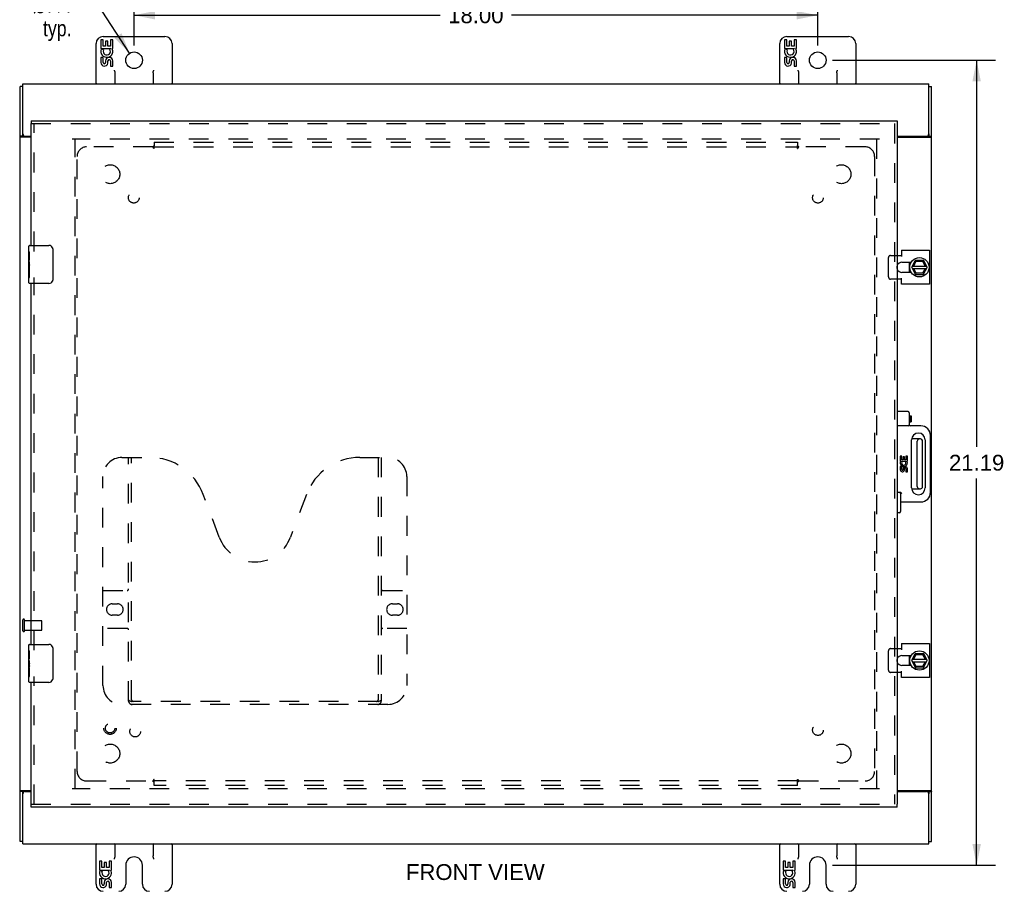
# Model space of a CAD drawing. Header units: inches. Extents: x 0 to 94.4, y 0 to 61.1.
# Tile 3 of 6: x 19.8 to 45.8, y 17.4 to 40.3. Entities that reach past the tile are written whole.
import ezdxf

# ---------------------------------------------------------------- set-up
doc = ezdxf.new("R2010")
doc.units = ezdxf.units.IN
doc.header["$LTSCALE"] = 5.194444
doc.header["$MEASUREMENT"] = 0
doc.linetypes.add('HIDDEN', pattern=[0.2, 0.1, -0.1])
doc.layers.get('0').update_dxf_attribs({"linetype": 'CONTINUOUS'})
for name, color, linetype in [('DEFAULT_2', 8, 'HIDDEN'), ('DIMENSIONS', 7, 'CONTINUOUS'), ('DOOR_ASSEMBLY', 7, 'CONTINUOUS'), ('SUBPANEL', 7, 'CONTINUOUS')]:
    doc.layers.add(name, color=color, linetype=linetype)
doc.styles.get("Standard").update_dxf_attribs({"font": 'arial.ttf'})
doc.styles.add('TEXTSTYLE_1', font='gdt', dxfattribs={"width": 0.8})
doc.dimstyles.new('DIMSTYLE_1', dxfattribs={"dimtxt": 0.416667, "dimasz": 0.555556, "dimexe": 0.09, "dimexo": 0.07, "dimgap": 0.0375, "dimtad": 0, "dimtih": 1, "dimtoh": 1, "dimzin": 4, "dimdsep": 46, "dimtxsty": 'Standard', "dimblk": '_FILLED', "dimblk1": '_FILLED', "dimblk2": '_FILLED', "dimcen": 0.09, "dimadec": 3, "dimazin": 1, "dimtfac": 1, "dimtdec": 3, "dimtofl": 0, "dimtmove": 0, "dimatfit": 3, "dimldrblk": '_FILLED', "dimfxl": 0, "dimtolj": 1, "dimtzin": 4, "dimarcsym": 0})
doc.dimstyles.new('DIMSTYLE_2', dxfattribs={"dimtxt": 0.416667, "dimasz": 0.555556, "dimexe": 0.09, "dimexo": 0.07, "dimgap": 0.09, "dimtad": 0, "dimtih": 1, "dimtoh": 1, "dimzin": 4, "dimdsep": 46, "dimtxsty": 'Standard', "dimblk": '_FILLED', "dimblk1": '_FILLED', "dimblk2": '_FILLED', "dimcen": 0.09, "dimadec": 3, "dimazin": 1, "dimtfac": 1, "dimtdec": 3, "dimtofl": 0, "dimtmove": 0, "dimatfit": 1, "dimldrblk": '_FILLED', "dimfxl": 0, "dimtolj": 1, "dimtzin": 4, "dimarcsym": 0})

# ---------------------------------------------------------------- blocks, each defined once
blk = doc.blocks.new('_FILLED')
at = {"color": 0, "linetype": 'ByBlock'}
blk.add_solid([(0, 0), (-1, 0.2), (-1, -0.2)], dxfattribs=at)
blk = doc.blocks.new('*D6')
at = {"layer": 'DIMENSIONS', "color": 2, "linetype": 'Continuous'}
for p, q in [((21.9, 40.696), (21.414, 40.696)), ((22.732, 39.416), (21.9, 40.696))]:
    blk.add_line(p, q, dxfattribs=at)
at = {"layer": 'DIMENSIONS', "color": 2, "linetype": 'Continuous', "xscale": 0.5555555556, "yscale": 0.5555555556, "zscale": 0.5555555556, "rotation": 303.0265750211}
blk.add_blockref('_FILLED', (22.732, 39.416), dxfattribs=at)
at = {"layer": 'DIMENSIONS', "color": 2, "linetype": 'Continuous', "insert": (21.206, 40.904), "char_height": 0.41667, "width": 1.36411, "attachment_point": 3, "line_spacing_factor": 0.9, "style": 'TEXTSTYLE_1'}
blk.add_mtext('{\\fgdt;n}\\fArial;.44\\Ptyp.', dxfattribs=at)
blk = doc.blocks.new('*D7')
at = {"layer": 'DIMENSIONS', "color": 2, "linetype": 'Continuous'}
for p, q in [((22.852, 39.621), (22.852, 40.916)), ((40.852, 39.621), (40.852, 40.916)), ((22.852, 40.416), (30.915, 40.416)), ((40.852, 40.416), (32.788, 40.416))]:
    blk.add_line(p, q, dxfattribs=at)
at = {"layer": 'DIMENSIONS', "color": 2, "linetype": 'Continuous', "xscale": 0.5555555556, "yscale": 0.5555555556, "zscale": 0.5555555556, "rotation": 180}
blk.add_blockref('_FILLED', (22.852, 40.416), dxfattribs=at)
at = {"layer": 'DIMENSIONS', "color": 2, "linetype": 'Continuous', "xscale": 0.5555555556, "yscale": 0.5555555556, "zscale": 0.5555555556}
blk.add_blockref('_FILLED', (40.852, 40.416), dxfattribs=at)
at = {"layer": 'DIMENSIONS', "color": 2, "linetype": 'Continuous', "insert": (31.852, 40.624), "char_height": 0.4167, "width": 1.45601, "attachment_point": 2, "line_spacing_factor": 0.9}
blk.add_mtext('18.00', dxfattribs=at)
blk = doc.blocks.new('*D8')
at = {"layer": 'DIMENSIONS', "color": 2, "linetype": 'Continuous'}
for p, q in [((41.241, 39.232), (45.537, 39.232)), ((45.037, 39.232), (45.037, 29.055)), ((45.037, 18.045), (45.037, 28.222)), ((41.241, 18.045), (45.537, 18.045))]:
    blk.add_line(p, q, dxfattribs=at)
at = {"layer": 'DIMENSIONS', "color": 2, "linetype": 'Continuous', "xscale": 0.5555555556, "yscale": 0.5555555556, "zscale": 0.5555555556}
for p, rotation in [((45.037, 39.232), 90), ((45.037, 18.045), 270)]:
    blk.add_blockref('_FILLED', p, dxfattribs=dict(at, rotation=rotation))
at = {"layer": 'DIMENSIONS', "color": 2, "linetype": 'Continuous', "insert": (45.037, 28.847), "char_height": 0.4167, "width": 1.45601, "attachment_point": 2, "line_spacing_factor": 0.9}
blk.add_mtext('21.19', dxfattribs=at)

msp = doc.modelspace()

# ---------------------------------------------------------------- linework, layer by layer
at = {"color": 7, "linetype": 'Continuous'}
for p, q in [((21.852, 38.607), (21.852, 39.672)), ((21.978, 39.769), (21.978, 39.539)), ((22.041, 39.769), (21.978, 39.769)), ((22.037, 39.857), (23.667, 39.857)), ((22.041, 39.602), (22.041, 39.769)), ((22.104, 39.738), (22.104, 39.602)), ((22.164, 39.738), (22.104, 39.738)), ((22.164, 39.602), (22.164, 39.738)), ((22.23, 39.769), (22.23, 39.602)), ((22.292, 39.769), (22.23, 39.769)), ((22.292, 39.539), (22.292, 39.769)), ((23.852, 39.672), (23.852, 38.607)), ((39.852, 38.607), (39.852, 39.672)), ((39.978, 39.769), (39.978, 39.539)), ((40.041, 39.769), (39.978, 39.769)), ((40.037, 39.857), (41.667, 39.857)), ((40.041, 39.602), (40.041, 39.769)), ((40.104, 39.738), (40.104, 39.602)), ((40.164, 39.738), (40.104, 39.738)), ((40.164, 39.602), (40.164, 39.738)), ((40.23, 39.769), (40.23, 39.602)), ((40.292, 39.769), (40.23, 39.769)), ((40.292, 39.539), (40.292, 39.769)), ((41.852, 39.672), (41.852, 38.607)), ((21.978, 39.539), (22.24, 39.539)), ((22.049, 39.503), (21.991, 39.528)), ((22.104, 39.602), (22.041, 39.602)), ((22.23, 39.602), (22.164, 39.602)), ((22.24, 39.539), (22.212, 39.52)), ((22.274, 39.539), (22.292, 39.539)), ((39.978, 39.539), (40.24, 39.539)), ((40.049, 39.503), (39.991, 39.528)), ((40.104, 39.602), (40.041, 39.602)), ((40.23, 39.602), (40.164, 39.602)), ((40.24, 39.539), (40.212, 39.52)), ((40.274, 39.539), (40.292, 39.539)), ((21.978, 39.308), (21.978, 39.172)), ((22.041, 39.308), (21.978, 39.308)), ((22.041, 39.172), (22.041, 39.308)), ((22.104, 39.214), (22.104, 39.172)), ((22.164, 39.151), (22.164, 39.22)), ((22.23, 39.214), (22.23, 39.078)), ((22.292, 39.078), (22.292, 39.214)), ((39.978, 39.308), (39.978, 39.172)), ((40.041, 39.308), (39.978, 39.308)), ((40.041, 39.172), (40.041, 39.308)), ((40.104, 39.214), (40.104, 39.172)), ((40.164, 39.151), (40.164, 39.22)), ((40.23, 39.214), (40.23, 39.078)), ((40.292, 39.078), (40.292, 39.214)), ((22.23, 39.078), (22.292, 39.078)), ((22.352, 38.607), (22.352, 38.901)), ((23.352, 38.901), (23.352, 38.607)), ((40.23, 39.078), (40.292, 39.078)), ((40.352, 38.607), (40.352, 38.901)), ((41.352, 38.901), (41.352, 38.607)), ((19.927, 38.544), (19.852, 38.544)), ((43.777, 38.544), (43.852, 38.544)), ((19.927, 37.23), (19.852, 37.23)), ((19.927, 37.23), (19.927, 37.292)), ((43.777, 37.292), (43.777, 37.23)), ((43.777, 37.23), (43.852, 37.23)), ((43.634, 33.962), (43.426, 33.962)), ((43.264, 33.915), (43.264, 33.799)), ((43.264, 33.766), (43.264, 33.649)), ((43.28, 33.738), (43.267, 33.736)), ((43.329, 33.787), (43.417, 33.957)), ((43.329, 33.778), (43.417, 33.598)), ((43.344, 33.748), (43.721, 33.748)), ((43.345, 33.816), (43.72, 33.816)), ((43.38, 33.816), (43.44, 33.933)), ((43.446, 33.627), (43.387, 33.748)), ((43.434, 33.943), (43.44, 33.933)), ((43.44, 33.933), (43.612, 33.941)), ((43.68, 33.748), (43.61, 33.627)), ((43.617, 33.951), (43.612, 33.941)), ((43.612, 33.941), (43.681, 33.816)), ((43.642, 33.598), (43.737, 33.778)), ((43.736, 33.787), (43.643, 33.957)), ((43.426, 33.592), (43.634, 33.592)), ((43.44, 33.617), (43.446, 33.627)), ((43.61, 33.627), (43.446, 33.627)), ((43.615, 33.617), (43.61, 33.627)), ((43.555, 29.263), (43.324, 29.263)), ((43.475, 28.011), (43.475, 29.203)), ((43.615, 28.011), (43.615, 29.203)), ((43.324, 27.951), (43.555, 27.951)), ((43.329, 23.437), (43.417, 23.607)), ((43.634, 23.612), (43.426, 23.612)), ((43.434, 23.593), (43.44, 23.583)), ((43.44, 23.583), (43.612, 23.591)), ((43.617, 23.601), (43.612, 23.591)), ((43.612, 23.591), (43.681, 23.466)), ((43.736, 23.437), (43.643, 23.607)), ((43.264, 23.565), (43.264, 23.449)), ((43.264, 23.416), (43.264, 23.299)), ((43.28, 23.388), (43.267, 23.386)), ((43.329, 23.428), (43.417, 23.248)), ((43.344, 23.398), (43.721, 23.398)), ((43.345, 23.466), (43.72, 23.466)), ((43.38, 23.466), (43.44, 23.583)), ((43.446, 23.277), (43.387, 23.398)), ((43.68, 23.398), (43.61, 23.277)), ((43.642, 23.248), (43.737, 23.428)), ((43.426, 23.242), (43.634, 23.242)), ((43.44, 23.267), (43.446, 23.277)), ((43.61, 23.277), (43.446, 23.277)), ((43.615, 23.267), (43.61, 23.277)), ((19.927, 19.984), (19.852, 19.984)), ((19.927, 19.922), (19.927, 19.984)), ((43.777, 19.984), (43.852, 19.984)), ((43.777, 19.984), (43.777, 19.922)), ((19.927, 18.67), (19.852, 18.67)), ((43.777, 18.67), (43.852, 18.67)), ((21.852, 17.542), (21.852, 18.607)), ((22.352, 18.295), (22.352, 18.607)), ((23.352, 18.607), (23.352, 18.295)), ((23.852, 18.607), (23.852, 17.542)), ((39.852, 17.542), (39.852, 18.607)), ((40.352, 18.295), (40.352, 18.607)), ((41.352, 18.607), (41.352, 18.295)), ((41.852, 18.607), (41.852, 17.542)), ((21.943, 18.147), (21.943, 17.917)), ((22.006, 18.147), (21.943, 18.147)), ((22.006, 17.98), (22.006, 18.147)), ((22.257, 18.147), (22.194, 18.147)), ((22.194, 18.147), (22.194, 17.98)), ((22.257, 17.917), (22.257, 18.147)), ((40.006, 18.147), (39.943, 18.147)), ((39.943, 18.147), (39.943, 17.917)), ((40.006, 17.98), (40.006, 18.147)), ((40.257, 18.147), (40.194, 18.147)), ((40.194, 18.147), (40.194, 17.98)), ((40.257, 17.917), (40.257, 18.147)), ((21.943, 17.917), (22.205, 17.917)), ((22.013, 17.881), (21.956, 17.906)), ((22.069, 17.98), (22.006, 17.98)), ((22.069, 18.116), (22.069, 17.98)), ((22.129, 18.116), (22.069, 18.116)), ((22.129, 17.98), (22.129, 18.116)), ((22.194, 17.98), (22.129, 17.98)), ((22.205, 17.917), (22.177, 17.898)), ((22.239, 17.917), (22.257, 17.917)), ((22.633, 18.045), (22.633, 17.542)), ((23.071, 17.542), (23.071, 18.045)), ((39.943, 17.917), (40.205, 17.917)), ((40.013, 17.881), (39.956, 17.906)), ((40.069, 17.98), (40.006, 17.98)), ((40.129, 18.116), (40.069, 18.116)), ((40.069, 18.116), (40.069, 17.98)), ((40.129, 17.98), (40.129, 18.116)), ((40.194, 17.98), (40.129, 17.98)), ((40.205, 17.917), (40.177, 17.898)), ((40.239, 17.917), (40.257, 17.917)), ((40.633, 18.045), (40.633, 17.542)), ((41.071, 17.542), (41.071, 18.045)), ((22.006, 17.686), (21.943, 17.686)), ((21.943, 17.686), (21.943, 17.55)), ((22.006, 17.55), (22.006, 17.686)), ((40.006, 17.686), (39.943, 17.686)), ((39.943, 17.686), (39.943, 17.55)), ((40.006, 17.55), (40.006, 17.686)), ((22.069, 17.592), (22.069, 17.55)), ((22.129, 17.53), (22.129, 17.599)), ((22.194, 17.592), (22.194, 17.456)), ((22.194, 17.456), (22.257, 17.456)), ((22.257, 17.456), (22.257, 17.592)), ((40.069, 17.592), (40.069, 17.55)), ((40.129, 17.53), (40.129, 17.599)), ((40.194, 17.592), (40.194, 17.456)), ((40.194, 17.456), (40.257, 17.456)), ((40.257, 17.456), (40.257, 17.592))]:
    msp.add_line(p, q, dxfattribs=at)
at = {"color": 3, "linetype": 'Continuous'}
for p, q in [((19.852, 18.67), (19.852, 38.544)), ((19.927, 37.292), (19.927, 38.607)), ((19.927, 38.607), (43.777, 38.607)), ((43.777, 37.292), (43.777, 38.607)), ((43.852, 18.67), (43.852, 38.544)), ((20.146, 37.205), (19.883, 37.205)), ((19.987, 37.232), (20.146, 37.232)), ((42.946, 37.232), (43.717, 37.232)), ((42.946, 37.205), (43.821, 37.205)), ((43.058, 34.229), (43.795, 34.229)), ((43.058, 34.229), (43.058, 34.065)), ((43.795, 34.229), (43.795, 33.336)), ((42.946, 34.096), (43.058, 34.096)), ((43.071, 33.915), (43.314, 33.915)), ((43.058, 33.469), (42.946, 33.469)), ((43.058, 33.336), (43.058, 33.5)), ((43.314, 33.649), (43.071, 33.649)), ((43.795, 33.336), (43.058, 33.336)), ((43.058, 23.879), (43.795, 23.879)), ((43.058, 23.879), (43.058, 23.715)), ((43.795, 23.879), (43.795, 22.986)), ((42.946, 23.746), (43.058, 23.746)), ((43.071, 23.565), (43.314, 23.565)), ((43.058, 23.119), (42.946, 23.119)), ((43.058, 22.986), (43.058, 23.15)), ((43.314, 23.299), (43.071, 23.299)), ((43.795, 22.986), (43.058, 22.986)), ((19.883, 20.009), (20.146, 20.009)), ((19.987, 19.982), (20.146, 19.982)), ((42.946, 20.009), (43.821, 20.009)), ((42.946, 19.982), (43.717, 19.982)), ((19.927, 18.607), (19.927, 19.922)), ((43.777, 18.607), (43.777, 19.922)), ((19.927, 18.607), (43.777, 18.607))]:
    msp.add_line(p, q, dxfattribs=at)
at = {"color": 7, "linetype": 'Continuous'}
for points in [[(22.327, 38.972), (22.329, 38.968), (22.331, 38.964), (22.333, 38.96), (22.335, 38.956), (22.337, 38.952), (22.339, 38.948), (22.341, 38.943), (22.343, 38.939), (22.345, 38.935), (22.346, 38.931), (22.348, 38.926), (22.349, 38.922), (22.35, 38.917), (22.351, 38.912), (22.351, 38.906), (22.352, 38.901)], [(23.352, 38.901), (23.352, 38.907), (23.353, 38.914), (23.354, 38.92), (23.356, 38.927), (23.359, 38.934), (23.362, 38.942), (23.365, 38.949), (23.369, 38.957), (23.373, 38.964), (23.377, 38.972)], [(40.327, 38.972), (40.329, 38.968), (40.331, 38.964), (40.333, 38.96), (40.335, 38.956), (40.337, 38.952), (40.339, 38.948), (40.341, 38.943), (40.343, 38.939), (40.345, 38.935), (40.346, 38.931), (40.348, 38.926), (40.349, 38.922), (40.35, 38.917), (40.351, 38.912), (40.351, 38.906), (40.352, 38.901)], [(41.352, 38.901), (41.352, 38.907), (41.353, 38.914), (41.354, 38.92), (41.356, 38.927), (41.359, 38.934), (41.362, 38.942), (41.365, 38.949), (41.369, 38.957), (41.373, 38.964), (41.377, 38.972)], [(19.931, 37.221), (19.931, 37.222), (19.93, 37.223), (19.929, 37.224), (19.928, 37.225), (19.928, 37.226), (19.927, 37.228), (19.927, 37.229), (19.927, 37.229), (19.927, 37.23)], [(19.938, 37.205), (19.938, 37.206), (19.938, 37.207), (19.938, 37.208), (19.938, 37.209), (19.938, 37.21), (19.938, 37.211), (19.938, 37.212), (19.937, 37.214), (19.937, 37.215), (19.936, 37.216), (19.935, 37.217), (19.934, 37.218), (19.933, 37.219), (19.931, 37.221)], [(43.766, 37.205), (43.765, 37.206), (43.765, 37.207), (43.765, 37.208), (43.765, 37.209), (43.765, 37.21), (43.765, 37.211), (43.766, 37.212), (43.766, 37.214), (43.767, 37.215), (43.768, 37.216), (43.768, 37.217), (43.769, 37.218), (43.77, 37.219)], [(43.77, 37.219), (43.772, 37.221), (43.773, 37.222), (43.774, 37.223), (43.774, 37.224), (43.775, 37.225), (43.776, 37.226), (43.776, 37.228), (43.776, 37.229), (43.777, 37.229), (43.777, 37.23)], [(43.276, 33.738), (43.278, 33.728), (43.282, 33.71), (43.288, 33.692)], [(43.288, 33.692), (43.294, 33.674), (43.302, 33.658), (43.307, 33.649)], [(43.276, 23.388), (43.278, 23.378), (43.282, 23.36), (43.288, 23.342)], [(43.288, 23.342), (43.294, 23.324), (43.302, 23.308), (43.307, 23.299)], [(19.933, 19.995), (19.931, 19.993), (19.931, 19.992), (19.93, 19.991), (19.929, 19.99), (19.928, 19.989), (19.928, 19.988), (19.927, 19.987), (19.927, 19.986), (19.927, 19.985), (19.927, 19.984)], [(19.938, 20.009), (19.938, 20.009), (19.938, 20.008), (19.938, 20.007), (19.938, 20.006), (19.938, 20.005), (19.938, 20.003), (19.938, 20.002), (19.937, 20.001), (19.937, 20), (19.936, 19.999), (19.935, 19.998), (19.934, 19.997), (19.933, 19.995)], [(43.766, 20.009), (43.765, 20.009), (43.765, 20.008), (43.765, 20.007), (43.765, 20.006), (43.765, 20.005), (43.765, 20.003), (43.766, 20.002), (43.766, 20.001), (43.767, 20), (43.768, 19.999), (43.768, 19.998), (43.769, 19.997), (43.77, 19.995), (43.772, 19.993)], [(43.772, 19.993), (43.773, 19.992), (43.774, 19.991), (43.774, 19.99), (43.775, 19.989), (43.776, 19.988), (43.776, 19.987), (43.776, 19.986), (43.777, 19.985), (43.777, 19.984)], [(22.352, 18.295), (22.351, 18.287), (22.351, 18.279), (22.349, 18.271), (22.347, 18.262), (22.345, 18.254), (22.342, 18.245), (22.338, 18.236), (22.335, 18.227), (22.331, 18.217), (22.327, 18.207)], [(23.377, 18.207), (23.373, 18.217), (23.369, 18.227), (23.365, 18.236), (23.362, 18.245), (23.359, 18.254), (23.356, 18.263), (23.354, 18.271), (23.353, 18.279), (23.352, 18.287), (23.352, 18.295)], [(40.352, 18.295), (40.351, 18.287), (40.351, 18.279), (40.349, 18.271), (40.347, 18.262), (40.345, 18.254), (40.342, 18.245), (40.338, 18.236), (40.335, 18.227), (40.331, 18.217), (40.327, 18.207)], [(41.377, 18.207), (41.373, 18.217), (41.369, 18.227), (41.365, 18.236), (41.362, 18.245), (41.359, 18.254), (41.356, 18.263), (41.354, 18.271), (41.353, 18.279), (41.352, 18.287), (41.352, 18.295)]]:
    msp.add_lwpolyline(points, dxfattribs=at)
at = {"color": 3, "linetype": 'Continuous'}
for points in [[(19.868, 37.215), (19.866, 37.216), (19.864, 37.217), (19.862, 37.218), (19.86, 37.219), (19.858, 37.22), (19.857, 37.222), (19.855, 37.223), (19.854, 37.224), (19.853, 37.225), (19.853, 37.227), (19.852, 37.228), (19.852, 37.229), (19.852, 37.23), (19.852, 37.23)], [(19.883, 37.205), (19.881, 37.206), (19.88, 37.208), (19.878, 37.209), (19.876, 37.21), (19.874, 37.211), (19.872, 37.212), (19.868, 37.215)], [(43.821, 37.205), (43.822, 37.206), (43.824, 37.208), (43.826, 37.209), (43.827, 37.21), (43.829, 37.211), (43.832, 37.212)], [(43.832, 37.212), (43.836, 37.215), (43.838, 37.216), (43.84, 37.217), (43.842, 37.218), (43.844, 37.219), (43.845, 37.22), (43.847, 37.222), (43.848, 37.223), (43.849, 37.224), (43.85, 37.225), (43.851, 37.227), (43.851, 37.228), (43.852, 37.229), (43.852, 37.23), (43.852, 37.23)], [(19.872, 20.002), (19.868, 20), (19.866, 19.999), (19.864, 19.998), (19.862, 19.996), (19.86, 19.995), (19.858, 19.994), (19.857, 19.993), (19.855, 19.992), (19.854, 19.99), (19.853, 19.989), (19.853, 19.988), (19.852, 19.987), (19.852, 19.986), (19.852, 19.985), (19.852, 19.984)], [(19.883, 20.009), (19.881, 20.008), (19.88, 20.007), (19.878, 20.006), (19.876, 20.005), (19.874, 20.003), (19.872, 20.002)], [(43.821, 20.009), (43.822, 20.008), (43.824, 20.007), (43.826, 20.006), (43.827, 20.005), (43.829, 20.003), (43.832, 20.002), (43.836, 20)], [(43.836, 20), (43.838, 19.999), (43.84, 19.998), (43.842, 19.996), (43.844, 19.995), (43.845, 19.994), (43.847, 19.993), (43.848, 19.992), (43.849, 19.99), (43.85, 19.989), (43.851, 19.988), (43.851, 19.987), (43.852, 19.986), (43.852, 19.985), (43.852, 19.984)]]:
    msp.add_lwpolyline(points, dxfattribs=at)
at = {"color": 7, "linetype": 'Continuous'}
for centre, radius in [((22.852, 39.232), 0.219), ((40.852, 39.232), 0.219), ((43.53, 33.782), 0.254), ((43.53, 23.432), 0.254)]:
    msp.add_circle(centre, radius, dxfattribs=at)
for centre, radius, start, end in [((22.037, 39.672), 0.185, 90, 180), ((23.667, 39.672), 0.185, 0, 90), ((40.037, 39.672), 0.185, 90, 180), ((41.667, 39.672), 0.185, 0, 90), ((22.135, 39.465), 0.157, 156.5966, 341.8791), ((22.135, 39.465), 0.0943, 156.5966, 35.1122), ((22.135, 39.465), 0.157, 25.737, 27.8532), ((22.139, 39.466), 0.154, 341.4199, 26.1963), ((40.135, 39.465), 0.157, 156.5966, 341.8791), ((40.135, 39.465), 0.0943, 156.5966, 35.1122), ((40.135, 39.465), 0.157, 25.737, 27.8532), ((40.139, 39.466), 0.154, 341.4199, 26.1963), ((22.072, 39.172), 0.0943, 179.9911, 347.4338), ((22.072, 39.172), 0.0314, 180, 0.0485), ((22.198, 39.214), 0.0943, 0, 180), ((22.199, 39.209), 0.0362, 83.4285, 161.7628), ((22.198, 39.214), 0.0314, 0, 81.2295), ((40.072, 39.172), 0.0943, 179.9911, 347.4338), ((40.072, 39.172), 0.0314, 180, 0.0485), ((40.198, 39.214), 0.0943, 0, 180), ((40.199, 39.209), 0.0362, 83.4285, 161.7628), ((40.198, 39.214), 0.0314, 0, 81.2295), ((21.877, 38.632), 0.025, 180, 270), ((22.327, 38.632), 0.025, 270, 360), ((23.377, 38.632), 0.025, 180, 270), ((23.827, 38.632), 0.025, 270, 360), ((39.877, 38.632), 0.025, 180, 270), ((40.327, 38.632), 0.025, 270, 360), ((41.377, 38.632), 0.025, 180, 270), ((41.827, 38.632), 0.025, 270, 360), ((43.426, 33.952), 0.01, 90, 152.7647), ((43.634, 33.952), 0.01, 28.8968, 90), ((43.53, 33.782), 0.266, 150.0137, 190), ((43.53, 33.782), 0.281, 151.7622, 160.7964), ((43.338, 33.782), 0.01, 152.7647, 205.9948), ((43.728, 33.782), 0.01, 332.3947, 28.8968), ((43.53, 33.782), 0.266, 356.1514, 3.5482), ((43.53, 33.782), 0.281, 199.2036, 208.2378), ((43.426, 33.602), 0.01, 205.9948, 270), ((43.634, 33.602), 0.01, 270, 332.3947), ((43.535, 29.203), 0.06, 90, 180), ((43.555, 29.203), 0.06, 0, 90), ((43.535, 28.011), 0.06, 180, 270), ((43.555, 28.011), 0.06, 270, 360), ((43.426, 23.602), 0.01, 90, 152.7647), ((43.634, 23.602), 0.01, 28.8968, 90), ((43.53, 23.432), 0.266, 150.0137, 190), ((43.53, 23.432), 0.281, 151.7622, 160.7964), ((43.53, 23.432), 0.281, 199.2036, 208.2378), ((43.338, 23.432), 0.01, 152.7647, 205.9948), ((43.728, 23.432), 0.01, 332.3947, 28.8968), ((43.53, 23.432), 0.266, 356.1514, 3.5482), ((43.426, 23.252), 0.01, 205.9948, 270), ((43.634, 23.252), 0.01, 270, 332.3947), ((21.877, 18.582), 0.025, 90, 180), ((22.327, 18.582), 0.025, 0, 90), ((23.377, 18.582), 0.025, 90, 180), ((23.827, 18.582), 0.025, 0, 90), ((39.877, 18.582), 0.025, 90, 180), ((40.327, 18.582), 0.025, 0, 90), ((41.377, 18.582), 0.025, 90, 180), ((41.827, 18.582), 0.025, 0, 90), ((22.852, 18.045), 0.219, 0, 180), ((40.852, 18.045), 0.219, 0, 180), ((22.1, 17.844), 0.157, 156.5966, 341.8791), ((22.1, 17.844), 0.0943, 156.5966, 35.1122), ((22.1, 17.844), 0.157, 25.737, 27.8532), ((22.103, 17.844), 0.154, 341.4199, 26.1963), ((40.1, 17.844), 0.157, 156.5966, 341.8791), ((40.1, 17.844), 0.0943, 156.5966, 35.1122), ((40.1, 17.844), 0.157, 25.737, 27.8532), ((40.103, 17.844), 0.154, 341.4199, 26.1963), ((22.163, 17.592), 0.0943, 0, 180), ((40.163, 17.592), 0.0943, 0, 180), ((22.037, 17.542), 0.185, 180, 270), ((22.037, 17.55), 0.0943, 179.9911, 347.4338), ((22.037, 17.55), 0.0314, 180, 0.0485), ((22.164, 17.587), 0.0362, 83.4285, 161.7628), ((22.163, 17.592), 0.0314, 0, 81.2295), ((22.448, 17.542), 0.185, 270, 360), ((23.256, 17.542), 0.185, 180, 270), ((23.667, 17.542), 0.185, 270, 360), ((40.037, 17.542), 0.185, 180, 270), ((40.037, 17.55), 0.0943, 179.9911, 347.4338), ((40.037, 17.55), 0.0314, 180, 0.0485), ((40.164, 17.587), 0.0362, 83.4285, 161.7628), ((40.163, 17.592), 0.0314, 0, 81.2295), ((40.448, 17.542), 0.185, 270, 360), ((41.256, 17.542), 0.185, 180, 270), ((41.667, 17.542), 0.185, 270, 360)]:
    msp.add_arc(centre, radius, start, end, dxfattribs=at)
at = {"color": 3, "linetype": 'Continuous'}
for centre, radius, start, end in [((19.987, 37.292), 0.06, 180, 270), ((43.717, 37.292), 0.06, 270, 360), ((43.071, 33.782), 0.133, 90, 159.8895), ((43.071, 33.782), 0.133, 200.1105, 270), ((43.071, 23.432), 0.133, 90, 159.8895), ((43.071, 23.432), 0.133, 200.1105, 270), ((19.987, 19.922), 0.06, 90, 180), ((43.717, 19.922), 0.06, 0, 90)]:
    msp.add_arc(centre, radius, start, end, dxfattribs=at)
at = {"layer": 'DEFAULT_2', "color": 8, "linetype": 'HIDDEN'}
for p, q in [((42.477, 37.157), (21.227, 37.157)), ((21.302, 20.059), (21.302, 37.155)), ((42.402, 37.155), (42.402, 20.059)), ((42.717, 33.529), (42.717, 34.036)), ((42.769, 34.096), (42.946, 34.096)), ((42.946, 33.469), (42.769, 33.469)), ((19.927, 24.215), (19.927, 24.499)), ((19.97, 24.215), (19.97, 24.499)), ((19.97, 24.481), (20.417, 24.481)), ((20.427, 24.243), (20.427, 24.471)), ((19.97, 24.233), (20.417, 24.233)), ((42.717, 23.179), (42.717, 23.686)), ((42.769, 23.746), (42.946, 23.746)), ((42.946, 23.119), (42.769, 23.119)), ((42.477, 20.057), (21.227, 20.057))]:
    msp.add_line(p, q, dxfattribs=at)
for points in [[(42.769, 34.096), (42.763, 34.096), (42.758, 34.095), (42.752, 34.093), (42.747, 34.09), (42.742, 34.087), (42.737, 34.083), (42.733, 34.078), (42.729, 34.073), (42.725, 34.068), (42.722, 34.062), (42.72, 34.056), (42.719, 34.049), (42.718, 34.043), (42.717, 34.036)], [(42.717, 33.529), (42.718, 33.522), (42.719, 33.515), (42.72, 33.509), (42.722, 33.503), (42.725, 33.497), (42.729, 33.491), (42.733, 33.486), (42.737, 33.482), (42.742, 33.478), (42.747, 33.475), (42.752, 33.472), (42.758, 33.47), (42.763, 33.469), (42.769, 33.469)], [(42.769, 23.746), (42.763, 23.746), (42.758, 23.745), (42.752, 23.743), (42.747, 23.74), (42.742, 23.737), (42.737, 23.733), (42.733, 23.728), (42.729, 23.723), (42.725, 23.718), (42.722, 23.712), (42.72, 23.706), (42.719, 23.699), (42.718, 23.693), (42.717, 23.686)], [(42.717, 23.179), (42.718, 23.172), (42.719, 23.165), (42.72, 23.159), (42.722, 23.153), (42.725, 23.147), (42.729, 23.141), (42.733, 23.136), (42.737, 23.132), (42.742, 23.128), (42.747, 23.125), (42.752, 23.122), (42.758, 23.12), (42.763, 23.119), (42.769, 23.119)]]:
    msp.add_lwpolyline(points, dxfattribs=at)
for centre, radius, start, end in [((43.071, 33.782), 0.133, 159.8895, 200.1105), ((19.948, 24.499), 0.0215, 360, 180), ((20.417, 24.471), 0.01, 360, 90), ((19.948, 24.215), 0.0215, 180, 0), ((20.417, 24.243), 0.01, 270, 0), ((43.071, 23.432), 0.133, 159.8895, 200.1105)]:
    msp.add_arc(centre, radius, start, end, dxfattribs=at)
at = {"layer": 'DOOR_ASSEMBLY', "color": 7, "linetype": 'Continuous'}
for p, q in [((20.146, 37.639), (20.146, 37.564)), ((42.946, 37.639), (42.946, 37.564)), ((20.086, 34.198), (20.086, 34.342)), ((20.101, 34.357), (20.611, 34.357)), ((20.711, 34.257), (20.711, 33.457)), ((20.086, 33.943), (20.086, 34.195)), ((20.095, 34.14), (20.086, 34.14)), ((20.086, 33.973), (20.096, 33.973)), ((20.096, 33.973), (20.096, 34.129)), ((20.086, 33.372), (20.086, 33.94)), ((20.089, 33.91), (20.086, 33.91)), ((20.086, 33.778), (20.095, 33.778)), ((20.086, 33.742), (20.096, 33.742)), ((20.096, 33.789), (20.096, 33.842)), ((20.096, 33.512), (20.096, 33.742)), ((20.086, 33.679), (20.096, 33.679)), ((20.086, 33.512), (20.096, 33.512)), ((20.611, 33.357), (20.101, 33.357)), ((43.231, 29.982), (42.946, 29.982)), ((43.261, 29.952), (43.261, 29.637)), ((43.261, 29.88), (43.28, 29.88)), ((43.28, 29.88), (43.309, 29.875)), ((43.28, 29.88), (43.28, 29.71)), ((43.309, 29.875), (43.309, 29.715)), ((43.231, 29.607), (42.946, 29.607)), ((43.261, 29.71), (43.28, 29.71)), ((43.28, 29.71), (43.309, 29.715)), ((43.571, 29.607), (43.291, 29.607)), ((43.821, 27.857), (43.821, 29.357)), ((43.322, 27.974), (43.322, 29.24)), ((43.681, 29.24), (43.681, 27.974)), ((43.063, 28.814), (43.025, 28.814)), ((43.025, 28.814), (43.025, 28.676)), ((43.063, 28.714), (43.063, 28.814)), ((43.136, 28.795), (43.1, 28.795)), ((43.1, 28.795), (43.1, 28.714)), ((43.136, 28.714), (43.136, 28.795)), ((43.213, 28.814), (43.175, 28.814)), ((43.175, 28.814), (43.175, 28.714)), ((43.213, 28.676), (43.213, 28.814)), ((43.025, 28.676), (43.181, 28.676)), ((43.063, 28.539), (43.025, 28.539)), ((43.025, 28.539), (43.025, 28.457)), ((43.067, 28.655), (43.033, 28.67)), ((43.1, 28.714), (43.063, 28.714)), ((43.063, 28.457), (43.063, 28.539)), ((43.175, 28.714), (43.136, 28.714)), ((43.181, 28.676), (43.165, 28.665)), ((43.202, 28.676), (43.213, 28.676)), ((43.1, 28.482), (43.1, 28.457)), ((43.136, 28.445), (43.136, 28.483)), ((43.175, 28.483), (43.175, 28.401)), ((43.175, 28.401), (43.213, 28.401)), ((43.213, 28.401), (43.213, 28.483)), ((43.006, 27.857), (42.946, 27.857)), ((43.036, 27.827), (43.036, 27.35)), ((43.036, 27.607), (43.571, 27.607)), ((43.006, 27.32), (42.946, 27.32)), ((20.101, 23.857), (20.611, 23.857)), ((20.086, 23.698), (20.086, 23.842)), ((20.086, 23.442), (20.086, 23.695)), ((20.095, 23.64), (20.086, 23.64)), ((20.096, 23.472), (20.096, 23.629)), ((20.711, 23.757), (20.711, 22.957)), ((20.086, 23.472), (20.096, 23.472)), ((20.086, 22.872), (20.086, 23.44)), ((20.089, 23.409), (20.086, 23.409)), ((20.096, 23.289), (20.096, 23.342)), ((20.086, 23.278), (20.095, 23.278)), ((20.086, 23.242), (20.096, 23.242)), ((20.086, 23.179), (20.096, 23.179)), ((20.096, 23.011), (20.096, 23.242)), ((20.086, 23.011), (20.096, 23.011)), ((20.611, 22.857), (20.101, 22.857)), ((20.146, 19.576), (20.146, 19.651)), ((42.946, 19.576), (42.946, 19.651))]:
    msp.add_line(p, q, dxfattribs=at)
at = {"layer": 'DOOR_ASSEMBLY', "color": 3, "linetype": 'Continuous'}
for p, q in [((20.146, 37.639), (42.946, 37.639)), ((20.146, 34.357), (20.146, 37.564)), ((42.946, 37.564), (42.946, 19.651)), ((20.146, 23.857), (20.146, 33.357)), ((20.146, 19.651), (20.146, 22.857)), ((42.946, 19.576), (20.146, 19.576))]:
    msp.add_line(p, q, dxfattribs=at)
at = {"layer": 'DOOR_ASSEMBLY', "color": 8, "linetype": 'HIDDEN'}
for p, q in [((20.146, 37.564), (42.946, 37.564)), ((20.221, 34.202), (20.221, 37.564)), ((42.871, 37.564), (42.871, 19.651)), ((20.221, 23.702), (20.221, 33.512)), ((22.534, 28.776), (23.27, 28.776)), ((22.709, 22.366), (22.709, 28.776)), ((22.789, 22.396), (22.789, 28.776)), ((28.797, 28.776), (29.534, 28.776)), ((29.279, 28.776), (29.279, 22.396)), ((29.359, 28.776), (29.359, 22.366)), ((22.034, 22.776), (22.034, 28.276)), ((30.034, 28.276), (30.034, 22.776)), ((25.097, 26.675), (24.675, 27.803)), ((27.393, 27.803), (26.97, 26.675)), ((22.034, 25.276), (22.669, 25.276)), ((29.399, 25.276), (30.034, 25.276)), ((22.278, 24.926), (22.415, 24.926)), ((29.653, 24.926), (29.79, 24.926)), ((22.415, 24.626), (22.278, 24.626)), ((29.79, 24.626), (29.653, 24.626)), ((22.669, 24.276), (22.034, 24.276)), ((30.034, 24.276), (29.399, 24.276)), ((20.221, 19.651), (20.221, 23.012)), ((29.275, 22.356), (22.793, 22.356)), ((29.534, 22.276), (22.534, 22.276)), ((20.146, 19.651), (42.946, 19.651))]:
    msp.add_line(p, q, dxfattribs=at)
at = {"layer": 'DOOR_ASSEMBLY', "color": 7, "linetype": 'Continuous'}
for points in [[(20.704, 34.294), (20.706, 34.288), (20.708, 34.282), (20.709, 34.276), (20.71, 34.27), (20.711, 34.264), (20.711, 34.257)], [(20.086, 34.198), (20.086, 34.195), (20.087, 34.191), (20.088, 34.186), (20.089, 34.18), (20.09, 34.173), (20.092, 34.165), (20.093, 34.157), (20.094, 34.148), (20.095, 34.139), (20.096, 34.129)], [(20.086, 33.943), (20.086, 33.935), (20.087, 33.928), (20.088, 33.919), (20.089, 33.911), (20.09, 33.902), (20.091, 33.893), (20.092, 33.884), (20.093, 33.875), (20.094, 33.866), (20.095, 33.858), (20.096, 33.85), (20.096, 33.842)], [(20.096, 33.789), (20.096, 33.783), (20.095, 33.777), (20.095, 33.771), (20.094, 33.765), (20.094, 33.759), (20.093, 33.753)], [(20.711, 33.457), (20.711, 33.451), (20.71, 33.445), (20.709, 33.439), (20.708, 33.433), (20.706, 33.427), (20.704, 33.421)], [(43.066, 27.827), (43.06, 27.834), (43.053, 27.84), (43.046, 27.845), (43.04, 27.85), (43.033, 27.853), (43.027, 27.855), (43.02, 27.857), (43.014, 27.857)], [(20.086, 23.698), (20.086, 23.695), (20.087, 23.691), (20.088, 23.685), (20.089, 23.679), (20.09, 23.672), (20.092, 23.665), (20.093, 23.656), (20.094, 23.648), (20.095, 23.638), (20.096, 23.629)], [(20.704, 23.793), (20.706, 23.788), (20.708, 23.782), (20.709, 23.776), (20.71, 23.77), (20.711, 23.763), (20.711, 23.757)], [(20.086, 23.442), (20.086, 23.435), (20.087, 23.427), (20.088, 23.419), (20.089, 23.41), (20.09, 23.402), (20.091, 23.393), (20.092, 23.383), (20.093, 23.375), (20.094, 23.366), (20.095, 23.357), (20.096, 23.349), (20.096, 23.342)], [(20.096, 23.289), (20.096, 23.283), (20.095, 23.276), (20.095, 23.27), (20.094, 23.264), (20.094, 23.258), (20.093, 23.253)], [(20.711, 22.957), (20.711, 22.951), (20.71, 22.945), (20.709, 22.939), (20.708, 22.933), (20.706, 22.927), (20.704, 22.921)]]:
    msp.add_lwpolyline(points, dxfattribs=at)
at = {"layer": 'DOOR_ASSEMBLY', "color": 8, "linetype": 'HIDDEN'}
for points in [[(22.699, 22.396), (22.711, 22.388), (22.723, 22.38), (22.735, 22.373), (22.747, 22.367), (22.759, 22.362), (22.77, 22.359), (22.782, 22.357), (22.793, 22.356)], [(29.275, 22.356), (29.286, 22.357), (29.297, 22.359), (29.309, 22.362), (29.32, 22.367), (29.332, 22.373), (29.344, 22.38), (29.356, 22.388), (29.369, 22.396)]]:
    msp.add_lwpolyline(points, dxfattribs=at)
for radius in [0.164, 0.124]:
    msp.add_circle((22.221, 21.651), radius, dxfattribs=at)
at = {"layer": 'DOOR_ASSEMBLY', "color": 7, "linetype": 'Continuous'}
for centre, radius, start, end in [((20.101, 34.342), 0.015, 90, 180), ((20.611, 34.257), 0.1, 21.1999, 90), ((20.101, 33.372), 0.015, 180, 270), ((20.611, 33.457), 0.1, 270, 338.8001), ((43.231, 29.952), 0.03, 0, 90), ((43.231, 29.637), 0.03, 270, 360), ((43.291, 29.637), 0.03, 180, 270), ((43.571, 29.357), 0.25, 0, 90), ((43.502, 29.24), 0.18, 0, 180), ((43.119, 28.632), 0.0938, 156.5986, 341.8669), ((43.119, 28.632), 0.0563, 156.5986, 35.1084), ((43.157, 28.482), 0.0563, 0.4502, 180.0538), ((43.119, 28.632), 0.0938, 25.744, 27.8506), ((43.121, 28.633), 0.092, 341.4075, 26.2035), ((43.082, 28.457), 0.0563, 180.0244, 347.4828), ((43.082, 28.457), 0.0187, 180, 0.0538), ((43.156, 28.483), 0.0194, 359.9714, 180.0286), ((43.006, 27.827), 0.03, 0, 90), ((43.502, 27.974), 0.18, 180, 360), ((43.571, 27.857), 0.25, 270, 360), ((43.006, 27.35), 0.03, 270, 360), ((20.101, 23.842), 0.015, 90, 180), ((20.611, 23.757), 0.1, 21.1999, 90), ((20.101, 22.872), 0.015, 180, 270), ((20.611, 22.957), 0.1, 270, 338.8001)]:
    msp.add_arc(centre, radius, start, end, dxfattribs=at)
at = {"layer": 'DOOR_ASSEMBLY', "color": 8, "linetype": 'HIDDEN'}
for centre, radius, start, end in [((22.534, 28.276), 0.5, 90, 180), ((23.27, 27.276), 1.5, 20.5519, 90), ((28.797, 27.276), 1.5, 90, 159.4481), ((29.534, 28.276), 0.5, 0, 90), ((26.034, 27.026), 1, 200.5519, 339.4481), ((22.669, 25.316), 0.04, 270, 360), ((29.399, 25.316), 0.04, 180, 270), ((22.278, 24.776), 0.15, 90, 270), ((22.415, 24.776), 0.15, 270, 90), ((29.653, 24.776), 0.15, 90, 270), ((29.79, 24.776), 0.15, 270, 90), ((22.669, 24.236), 0.04, 0, 90), ((29.399, 24.236), 0.04, 90, 180), ((22.534, 22.776), 0.5, 180, 270), ((29.534, 22.776), 0.5, 270, 360), ((22.799, 22.366), 0.09, 180, 270), ((22.829, 22.396), 0.04, 180, 270), ((29.239, 22.396), 0.04, 270, 360), ((29.269, 22.366), 0.09, 270, 360)]:
    msp.add_arc(centre, radius, start, end, dxfattribs=at)
at = {"layer": 'DOOR_ASSEMBLY', "color": 7, "linetype": 'Continuous'}
for centre in [(20.286, 33.775), (20.286, 23.275)]:
    msp.add_ellipse(centre, major_axis=(0.2, 0), ratio=0.432808, start_param=3.141593, end_param=3.403409, dxfattribs=at)
at = {"layer": 'SUBPANEL', "color": 8, "linetype": 'HIDDEN'}
for p, q in [((23.383, 37.076), (23.383, 36.99)), ((23.383, 37.076), (40.32, 37.076)), ((40.32, 37.076), (40.32, 36.99)), ((23.348, 36.951), (21.602, 36.951)), ((23.36, 36.932), (23.357, 36.938)), ((23.383, 36.91), (23.383, 36.99)), ((23.383, 36.951), (40.32, 36.951)), ((40.32, 36.91), (40.32, 36.99)), ((40.354, 36.953), (40.356, 36.951)), ((42.102, 36.951), (40.356, 36.951)), ((21.352, 20.514), (21.352, 36.701)), ((42.352, 36.701), (42.352, 20.514)), ((21.602, 20.264), (23.348, 20.264)), ((23.35, 20.261), (23.348, 20.264)), ((23.383, 20.225), (23.383, 20.304)), ((40.32, 20.264), (23.383, 20.264)), ((23.383, 20.139), (23.383, 20.225)), ((40.32, 20.225), (40.32, 20.304)), ((40.32, 20.139), (40.32, 20.225)), ((40.343, 20.282), (40.347, 20.277)), ((40.356, 20.264), (42.102, 20.264)), ((40.32, 20.139), (23.383, 20.139))]:
    msp.add_line(p, q, dxfattribs=at)
for points in [[(23.359, 36.963), (23.357, 36.961), (23.355, 36.959), (23.354, 36.958), (23.352, 36.956), (23.351, 36.955), (23.35, 36.953), (23.348, 36.951)], [(23.357, 36.938), (23.356, 36.94), (23.354, 36.942), (23.353, 36.944), (23.352, 36.945), (23.351, 36.947), (23.35, 36.949), (23.349, 36.95), (23.348, 36.951)], [(23.366, 36.97), (23.362, 36.966), (23.359, 36.963)], [(23.383, 36.91), (23.382, 36.911), (23.38, 36.911), (23.379, 36.912), (23.378, 36.913), (23.376, 36.913), (23.375, 36.914), (23.374, 36.915), (23.373, 36.916), (23.372, 36.917), (23.37, 36.918), (23.369, 36.919), (23.368, 36.921), (23.367, 36.922), (23.366, 36.924), (23.365, 36.925), (23.364, 36.927), (23.362, 36.929), (23.361, 36.93), (23.36, 36.932)], [(23.383, 36.99), (23.382, 36.988), (23.38, 36.986), (23.379, 36.984), (23.378, 36.983), (23.377, 36.981), (23.375, 36.98), (23.374, 36.978), (23.373, 36.977), (23.371, 36.975), (23.37, 36.974), (23.369, 36.972), (23.367, 36.971), (23.366, 36.97)], [(40.32, 36.99), (40.322, 36.988), (40.323, 36.986), (40.324, 36.984), (40.326, 36.983), (40.327, 36.981), (40.328, 36.98), (40.33, 36.978), (40.331, 36.977), (40.332, 36.975), (40.333, 36.974), (40.335, 36.972), (40.336, 36.971), (40.337, 36.97), (40.343, 36.964)], [(40.32, 36.91), (40.322, 36.911), (40.323, 36.911), (40.324, 36.912), (40.326, 36.913), (40.327, 36.913), (40.328, 36.914), (40.329, 36.915), (40.331, 36.916), (40.332, 36.917), (40.333, 36.918), (40.334, 36.919), (40.335, 36.921), (40.337, 36.922), (40.338, 36.924), (40.339, 36.925), (40.34, 36.927), (40.341, 36.929), (40.342, 36.93), (40.343, 36.932), (40.345, 36.936)], [(40.343, 36.964), (40.345, 36.963), (40.346, 36.961), (40.348, 36.959), (40.35, 36.958), (40.351, 36.956), (40.352, 36.955), (40.354, 36.953)], [(40.345, 36.936), (40.347, 36.938), (40.348, 36.94), (40.349, 36.942), (40.35, 36.944), (40.351, 36.945), (40.353, 36.947), (40.354, 36.949), (40.355, 36.95), (40.356, 36.951)], [(23.358, 20.279), (23.357, 20.277), (23.356, 20.275), (23.354, 20.273), (23.353, 20.271), (23.352, 20.269), (23.351, 20.268), (23.35, 20.266), (23.349, 20.265), (23.348, 20.264)], [(23.36, 20.25), (23.359, 20.252), (23.357, 20.254), (23.355, 20.255), (23.354, 20.257), (23.352, 20.258), (23.351, 20.26), (23.35, 20.261)], [(23.383, 20.304), (23.382, 20.304), (23.38, 20.303), (23.379, 20.303), (23.378, 20.302), (23.376, 20.301), (23.375, 20.301), (23.374, 20.3), (23.373, 20.299), (23.372, 20.298), (23.37, 20.296), (23.369, 20.295), (23.368, 20.294), (23.367, 20.292), (23.366, 20.291), (23.365, 20.289), (23.364, 20.288), (23.362, 20.286), (23.361, 20.284), (23.36, 20.282), (23.358, 20.279)], [(23.383, 20.225), (23.382, 20.227), (23.38, 20.228), (23.379, 20.23), (23.378, 20.232), (23.377, 20.233), (23.375, 20.235), (23.374, 20.237), (23.373, 20.238), (23.371, 20.239), (23.37, 20.241), (23.369, 20.242), (23.367, 20.244), (23.366, 20.245), (23.36, 20.25)], [(40.32, 20.304), (40.322, 20.304), (40.323, 20.303), (40.324, 20.303), (40.326, 20.302), (40.327, 20.301), (40.328, 20.301), (40.329, 20.3), (40.331, 20.299), (40.332, 20.298), (40.333, 20.296), (40.334, 20.295), (40.335, 20.294), (40.337, 20.292), (40.338, 20.291), (40.339, 20.289), (40.34, 20.288), (40.341, 20.286), (40.342, 20.284), (40.343, 20.282)], [(40.32, 20.225), (40.322, 20.227), (40.323, 20.228), (40.324, 20.23), (40.326, 20.232), (40.327, 20.233), (40.328, 20.235), (40.33, 20.237), (40.331, 20.238), (40.332, 20.239), (40.333, 20.241), (40.335, 20.242), (40.336, 20.244), (40.337, 20.245)], [(40.337, 20.245), (40.342, 20.249), (40.345, 20.252)], [(40.345, 20.252), (40.346, 20.254), (40.348, 20.255), (40.35, 20.257), (40.351, 20.258), (40.352, 20.26), (40.354, 20.261), (40.356, 20.264)], [(40.347, 20.277), (40.348, 20.275), (40.349, 20.273), (40.35, 20.271), (40.351, 20.269), (40.353, 20.268), (40.354, 20.266), (40.355, 20.265), (40.356, 20.264)]]:
    msp.add_lwpolyline(points, dxfattribs=at)
for centre, radius in [((22.227, 36.232), 0.25), ((41.477, 36.232), 0.25), ((22.845, 35.614), 0.141), ((40.858, 35.614), 0.141), ((22.882, 21.562), 0.141), ((40.858, 21.601), 0.141), ((22.227, 20.982), 0.25), ((41.477, 20.982), 0.25)]:
    msp.add_circle(centre, radius, dxfattribs=at)
for centre, start, end in [((21.602, 36.701), 90, 180), ((42.102, 36.701), 0, 90), ((21.602, 20.514), 180, 270), ((42.102, 20.514), 270, 360)]:
    msp.add_arc(centre, 0.25, start, end, dxfattribs=at)

# ---------------------------------------------------------------- texts
at = {"layer": 'DIMENSIONS', "color": 2, "linetype": 'Continuous', "insert": (31.837, 18.072), "char_height": 0.4167, "width": 3.64622, "attachment_point": 2, "line_spacing_factor": 0.9}
msp.add_mtext('FRONT VIEW', dxfattribs=at)

# ---------------------------------------------------------------- dimensions: what is measured, and where the dimension line sits
at = {"layer": 'DIMENSIONS', "color": 2, "linetype": 'Continuous'}
dim = msp.add_diameter_dim_2p(p1=(22.732, 39.416), p2=(22.971, 39.049), text='%%c<>\\Ptyp.', dimstyle='DIMSTYLE_2', override={"dimpost": '<>'}, dxfattribs=at)
dim.commit()
dim.dimension.update_dxf_attribs({"geometry": '*D6', "text_midpoint": (20.524, 40.383), "dimtype": 163})
dim = msp.add_linear_dim(base=(40.852, 40.416), p1=(22.852, 39.551), p2=(40.852, 39.551), dimstyle='DIMSTYLE_1', dxfattribs=at)
dim.commit()
dim.dimension.update_dxf_attribs({"geometry": '*D7', "text_midpoint": (31.869, 40.413), "dimtype": 160})
dim = msp.add_linear_dim(base=(45.037, 18.045), p1=(41.171, 39.232), p2=(41.171, 18.045), angle=270, dimstyle='DIMSTYLE_1', dxfattribs=at)
dim.commit()
dim.dimension.update_dxf_attribs({"geometry": '*D8', "text_midpoint": (45.032, 28.636), "dimtype": 160})

doc.saveas('drawing.dxf')
